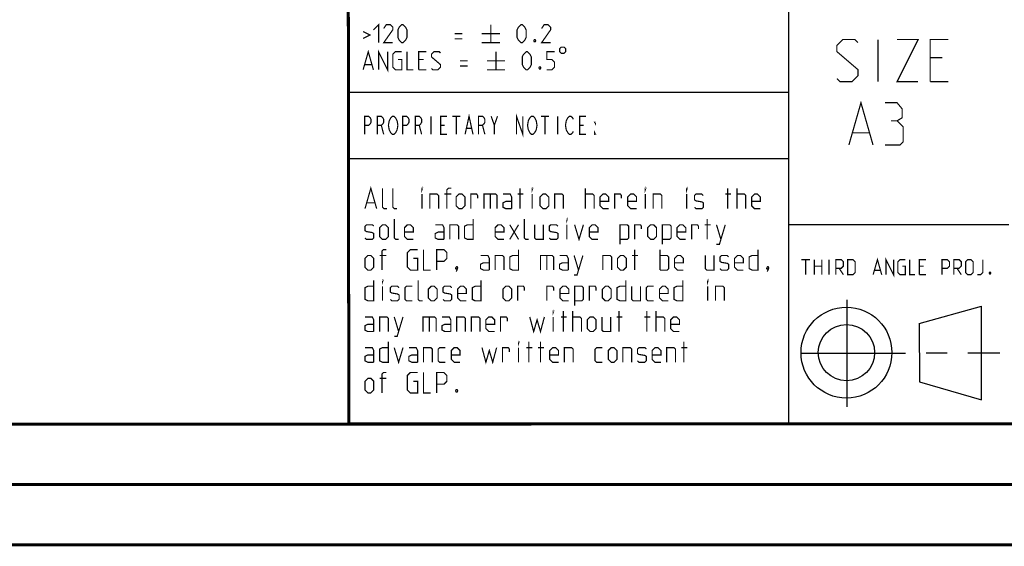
# Model space of a CAD drawing. Header units: millimetres. Extents: x 0 to 420, y 0 to 297.
# Tile 3 of 8: x 220 to 301, y 0 to 44. Entities that reach past the tile are written whole.
import ezdxf

# ---------------------------------------------------------------- set-up
doc = ezdxf.new("R2010")
doc.units = ezdxf.units.MM
doc.header["$LTSCALE"] = 23.1
doc.linetypes.add('CENTER', pattern=[0.6, 0.375, -0.075, 0.075, -0.075])
doc.layers.get('0').update_dxf_attribs({"linetype": 'CONTINUOUS'})
doc.layers.add('DEFAULT_1', color=7, linetype='CENTER')

msp = doc.modelspace()

# ---------------------------------------------------------------- linework, layer by layer
at = {"color": 2, "linetype": 'CONTINUOUS'}
for p, q in [((246.8497, 81.4948), (246.8497, 10.1248)), ((283.4097, 81.4948), (283.4097, 10.1248)), ((246.8497, 37.5748), (283.4097, 37.5748)), ((246.8497, 32.0848), (283.4097, 32.0848)), ((283.4097, 26.5948), (301.6897, 26.5948)), ((288.2433, 20.3464), (288.2433, 11.4562)), ((294.2615, 18.3704), (299.4278, 19.8112)), ((299.4288, 12.0387), (299.4304, 19.8002)), ((294.2618, 18.3702), (294.2732, 13.5235)), ((294.2723, 13.5244), (299.4283, 12.0388)), ((246.8497, 10.1248), (409.8097, 10.1248))]:
    msp.add_line(p, q, dxfattribs=at)
at = {"color": 7, "linetype": 'CONTINUOUS'}
for p, q in [((246.9195, 10.2171), (246.8474, 59.5185)), ((409.86, 10.0737), (25.007, 10.0134))]:
    msp.add_line(p, q, dxfattribs=at)
at = {"color": 7, "linetype": 'CONTINUOUS', "const_width": 0.25}
for points in [[(246.906, 9.9543), (246.8462, 59.6389)], [(409.8307, 10.048), (25, 10)], [(20, 5), (415, 5)], [(420, 0), (0, 0)]]:
    msp.add_lwpolyline(points, dxfattribs=at)
at = {"color": 2, "linetype": 'CONTINUOUS', "const_width": 0.1}
for points in [[(248.0907, 42.6134), (248.6622, 42.3277), (248.0907, 42.042)], [(248.9479, 42.7563), (249.3765, 43.1848), (249.3765, 41.6848)], [(250.555, 41.6848), (249.805, 41.6848), (250.555, 42.7563), (250.555, 42.9705), (250.3407, 43.1848), (250.0193, 43.1848), (249.805, 42.8634)], [(250.9836, 42.1134), (250.9836, 42.7563), (251.0907, 42.9705), (251.305, 43.1848), (251.4122, 43.1848), (251.6265, 42.9705), (251.7336, 42.7563), (251.7336, 42.1134), (251.6265, 41.8991), (251.4122, 41.6848), (251.305, 41.6848), (251.0907, 41.8991), (250.9836, 42.1134)], [(258.6979, 43.1848), (258.6979, 41.6848)], [(260.8764, 42.1134), (260.8764, 42.7563), (260.9836, 42.9705), (261.1979, 43.1848), (261.305, 43.1848), (261.5193, 42.9705), (261.6264, 42.7563), (261.6264, 42.1134), (261.5193, 41.8991), (261.305, 41.6848), (261.1979, 41.6848), (260.9836, 41.8991), (260.8764, 42.1134)], [(263.6622, 41.6848), (262.9122, 41.6848), (263.6622, 42.7563), (263.6622, 42.9705), (263.4479, 43.1848), (263.1264, 43.1848), (262.9122, 42.8634)], [(255.6979, 42.4348), (256.3407, 42.4348)], [(255.6979, 42.0063), (256.3407, 42.0063)], [(257.9479, 42.4348), (259.4479, 42.4348)], [(257.9479, 41.6848), (259.4479, 41.6848)], [(262.3764, 41.9348), (262.4122, 41.8634), (262.4122, 41.8277), (262.3764, 41.7563), (262.305, 41.7563), (262.2693, 41.8277), (262.2693, 41.8634), (262.305, 41.9348), (262.3764, 41.9348)], [(287.4247, 38.6998), (287.6747, 38.4498), (288.6747, 38.4498), (289.1747, 38.9498), (289.1747, 39.4498), (287.4247, 40.9498), (287.4247, 41.4498), (287.9247, 41.9498), (288.9247, 41.9498), (289.1747, 41.6998)], [(290.8413, 38.4498), (290.8413, 41.9498)], [(292.4247, 41.9498), (294.1747, 41.9498), (292.4247, 38.4498), (294.1747, 38.4498)], [(295.1747, 38.4498), (295.1747, 41.9498), (296.6747, 41.9498)], [(248.0907, 39.4348), (248.5193, 40.9348), (248.9479, 39.4348)], [(249.3765, 39.4348), (249.3765, 40.9348), (250.1265, 39.4348), (250.1265, 40.9348)], [(250.9836, 40.292), (251.305, 40.292), (251.305, 39.4348), (250.7693, 39.4348), (250.555, 39.6491), (250.555, 40.7205), (250.7693, 40.9348), (251.305, 40.9348)], [(251.7336, 40.9348), (251.7336, 39.4348), (252.2693, 39.4348)], [(252.6979, 39.4348), (252.6979, 40.9348), (253.3407, 40.9348)], [(253.7693, 39.542), (253.8764, 39.4348), (254.305, 39.4348), (254.5193, 39.6491), (254.5193, 39.8634), (253.7693, 40.5063), (253.7693, 40.7205), (253.9836, 40.9348), (254.4122, 40.9348), (254.5193, 40.8277)], [(259.1264, 40.9348), (259.1264, 39.4348)], [(261.305, 39.8634), (261.305, 40.5063), (261.4122, 40.7205), (261.6264, 40.9348), (261.7336, 40.9348), (261.9479, 40.7205), (262.055, 40.5063), (262.055, 39.8634), (261.9479, 39.6491), (261.7336, 39.4348), (261.6264, 39.4348), (261.4122, 39.6491), (261.305, 39.8634)], [(263.3407, 39.4348), (263.7693, 39.4348), (263.9836, 39.6491), (263.9836, 40.0777), (263.7693, 40.292), (263.3407, 40.292), (263.3407, 40.9348), (263.9836, 40.9348)], [(264.4122, 41.1848), (264.4122, 40.9348), (264.5372, 40.8098), (264.7872, 40.8098), (264.9122, 40.9348), (264.9122, 41.1848), (264.7872, 41.3098), (264.5372, 41.3098), (264.4122, 41.1848)], [(253.1264, 40.292), (252.6979, 40.292)], [(256.1265, 40.1848), (256.7693, 40.1848)], [(258.3764, 40.1848), (259.8765, 40.1848)], [(296.1747, 40.4498), (295.1747, 40.4498)], [(248.2336, 39.8634), (248.805, 39.8634)], [(252.6979, 39.4348), (253.3407, 39.4348)], [(256.1265, 39.7563), (256.7693, 39.7563)], [(258.3764, 39.4348), (259.8765, 39.4348)], [(262.805, 39.6848), (262.8407, 39.6134), (262.8407, 39.5777), (262.805, 39.5063), (262.7336, 39.5063), (262.6979, 39.5777), (262.6979, 39.6134), (262.7336, 39.6848), (262.805, 39.6848)], [(295.1747, 38.4498), (296.6747, 38.4498)], [(288.4247, 33.1998), (289.4247, 36.6998), (290.4247, 33.1998)], [(292.4247, 35.1998), (292.8413, 35.4498), (292.8413, 36.1998), (292.4247, 36.6998), (291.4247, 36.6998)], [(248.2247, 34.0798), (248.2247, 35.5798), (248.5528, 35.5798), (248.684, 35.4548), (248.7497, 35.3298), (248.7497, 35.0798), (248.684, 34.9548), (248.5528, 34.8298), (248.2247, 34.8298)], [(249.2747, 34.0798), (249.2747, 35.5798), (249.6028, 35.5798), (249.734, 35.4548), (249.7997, 35.3298), (249.7997, 35.0798), (249.734, 34.9548), (249.6028, 34.8298), (249.2747, 34.8298)], [(250.8497, 34.3298), (250.784, 34.2048), (250.6528, 34.0798), (250.5215, 34.0798), (250.3903, 34.2048), (250.3247, 34.3298), (250.259, 34.4548), (250.1934, 34.8298), (250.259, 35.2048), (250.3247, 35.3298), (250.3903, 35.4548), (250.5215, 35.5798), (250.6528, 35.5798), (250.784, 35.4548), (250.8497, 35.3298), (250.9153, 35.2048), (250.9809, 34.8298), (250.9153, 34.4548), (250.8497, 34.3298)], [(251.3747, 34.0798), (251.3747, 35.5798), (251.7028, 35.5798), (251.834, 35.4548), (251.8997, 35.3298), (251.8997, 35.0798), (251.834, 34.9548), (251.7028, 34.8298), (251.3747, 34.8298)], [(252.4247, 34.0798), (252.4247, 35.5798), (252.7528, 35.5798), (252.884, 35.4548), (252.9497, 35.3298), (252.9497, 35.0798), (252.884, 34.9548), (252.7528, 34.8298), (252.4247, 34.8298)], [(253.7372, 35.5798), (253.7372, 34.0798)], [(255.0497, 34.0798), (254.5247, 34.0798), (254.5247, 35.5798), (255.0497, 35.5798)], [(255.509, 35.5798), (256.1653, 35.5798)], [(255.8372, 35.5798), (255.8372, 34.0798)], [(256.559, 34.0798), (256.8872, 35.5798), (257.2153, 34.0798)], [(257.6747, 34.0798), (257.6747, 35.5798), (258.0028, 35.5798), (258.134, 35.4548), (258.1997, 35.3298), (258.1997, 35.0798), (258.134, 34.9548), (258.0028, 34.8298), (257.6747, 34.8298)], [(258.7247, 35.5798), (258.9872, 34.8298), (258.9872, 34.0798)], [(258.9872, 34.8298), (259.2497, 35.5798)], [(260.8247, 34.0798), (260.8247, 35.5798), (261.3497, 34.0798), (261.3497, 35.5798)], [(262.3997, 34.3298), (262.334, 34.2048), (262.2028, 34.0798), (262.0715, 34.0798), (261.9403, 34.2048), (261.8747, 34.3298), (261.809, 34.4548), (261.7434, 34.8298), (261.809, 35.2048), (261.8747, 35.3298), (261.9403, 35.4548), (262.0715, 35.5798), (262.2028, 35.5798), (262.334, 35.4548), (262.3997, 35.3298), (262.4653, 35.2048), (262.5309, 34.8298), (262.4653, 34.4548), (262.3997, 34.3298)], [(262.859, 35.5798), (263.5153, 35.5798)], [(263.1872, 35.5798), (263.1872, 34.0798)], [(264.2372, 35.5798), (264.2372, 34.0798)], [(265.5497, 34.3298), (265.484, 34.2048), (265.3528, 34.0798), (265.2215, 34.0798), (265.0903, 34.2048), (265.0247, 34.3298), (264.959, 34.4548), (264.8934, 34.8298), (264.959, 35.2048), (265.0247, 35.3298), (265.0903, 35.4548), (265.2215, 35.5798), (265.3528, 35.5798), (265.484, 35.4548), (265.5497, 35.3298)], [(266.5997, 34.0798), (266.0747, 34.0798), (266.0747, 35.5798), (266.5997, 35.5798)], [(267.3872, 35.0798), (267.3872, 34.9548), (267.3215, 35.0798), (267.3872, 35.0798)], [(291.4247, 33.1998), (292.6747, 33.1998), (292.9247, 33.4498), (292.9247, 34.6998), (292.4247, 35.1998), (291.9247, 35.1998)], [(249.6028, 34.8298), (249.7997, 34.0798)], [(252.7528, 34.8298), (252.9497, 34.0798)], [(254.5247, 34.8298), (254.8528, 34.8298)], [(256.6903, 34.5798), (257.084, 34.5798)], [(258.0028, 34.8298), (258.1997, 34.0798)], [(266.0747, 34.8298), (266.4028, 34.8298)], [(267.3872, 34.0798), (267.3215, 34.0798), (267.3215, 34.2048), (267.3872, 34.0798)], [(288.758, 34.1998), (290.0913, 34.1998)], [(248.2479, 27.9048), (248.7336, 29.6048), (249.2193, 27.9048)], [(250.0693, 27.9048), (249.8265, 27.9048), (249.705, 28.0263), (249.705, 29.6048)], [(250.9193, 27.9048), (250.6765, 27.9048), (250.555, 28.0263), (250.555, 29.6048)], [(252.9836, 29.4834), (252.9836, 29.6048), (253.0241, 29.6048), (252.9836, 29.4834)], [(255.0479, 27.9048), (255.0479, 29.4834), (255.1693, 29.6048), (255.4122, 29.6048)], [(261.1193, 27.9048), (261.1193, 29.6048)], [(262.1312, 29.4834), (262.1312, 29.6048), (262.1717, 29.6048), (262.1312, 29.4834)], [(266.5431, 27.9048), (266.5431, 29.6048)], [(271.5217, 29.4834), (271.5217, 29.6048), (271.5622, 29.6048), (271.5217, 29.4834)], [(274.9622, 29.4834), (274.9622, 29.6048), (275.0026, 29.6048), (274.9622, 29.4834)], [(278.3622, 27.9048), (278.3622, 29.6048)], [(279.1312, 27.9048), (279.1312, 29.6048)], [(252.9836, 27.9048), (252.9836, 29.1191)], [(253.6312, 27.9048), (253.6312, 29.1191), (254.2384, 29.1191), (254.3598, 28.9977), (254.3598, 27.9048)], [(255.4122, 29.1191), (254.8455, 29.1191)], [(255.8169, 28.1477), (255.8169, 28.8763), (256.0598, 29.1191), (256.3026, 29.1191), (256.5455, 28.8763), (256.5455, 28.1477), (256.3026, 27.9048), (256.0598, 27.9048), (255.8169, 28.1477)], [(257.0312, 27.9048), (257.0312, 29.1191), (257.5169, 29.1191), (257.5979, 28.9977), (257.5979, 28.7548)], [(258.1241, 27.9048), (258.1241, 29.1191), (259.0955, 29.1191), (259.2169, 28.9977), (259.2169, 27.9048)], [(258.6502, 29.1191), (258.6502, 27.9048)], [(260.4312, 27.9048), (260.4312, 28.8763), (260.3098, 29.1191), (259.7026, 29.1191)], [(260.9169, 29.1191), (261.4026, 29.1191)], [(262.1312, 27.9048), (262.1312, 29.1191)], [(262.7788, 28.1477), (262.7788, 28.8763), (263.0217, 29.1191), (263.2646, 29.1191), (263.5074, 28.8763), (263.5074, 28.1477), (263.2646, 27.9048), (263.0217, 27.9048), (262.7788, 28.1477)], [(263.9931, 27.9048), (263.9931, 29.1191), (264.6003, 29.1191), (264.7217, 28.9977), (264.7217, 27.9048)], [(266.5431, 29.1191), (267.1502, 29.1191), (267.2717, 28.9977), (267.2717, 27.9048)], [(268.486, 27.9048), (268.0002, 27.9048), (267.7574, 28.1477), (267.7574, 28.8763), (268.0002, 29.1191), (268.2431, 29.1191), (268.486, 28.8763), (268.486, 28.512), (267.7574, 28.512)], [(268.9717, 27.9048), (268.9717, 29.1191), (269.4574, 29.1191), (269.5384, 28.9977), (269.5384, 28.7548)], [(270.7931, 27.9048), (270.3074, 27.9048), (270.0645, 28.1477), (270.0645, 28.8763), (270.3074, 29.1191), (270.5503, 29.1191), (270.7931, 28.8763), (270.7931, 28.512), (270.0645, 28.512)], [(271.5217, 27.9048), (271.5217, 29.1191)], [(272.1693, 27.9048), (272.1693, 29.1191), (272.7764, 29.1191), (272.8979, 28.9977), (272.8979, 27.9048)], [(274.9622, 27.9048), (274.9622, 29.1191)], [(275.6098, 28.0263), (275.7312, 27.9048), (276.2169, 27.9048), (276.3384, 28.0263), (276.3384, 28.3905), (276.2169, 28.4715), (275.7312, 28.5524), (275.6098, 28.6334), (275.6098, 28.9977), (275.7312, 29.1191), (276.2169, 29.1191), (276.3384, 28.9977)], [(278.1598, 29.1191), (278.6455, 29.1191)], [(279.1312, 29.1191), (279.7384, 29.1191), (279.8598, 28.9977), (279.8598, 27.9048)], [(281.0741, 27.9048), (280.5884, 27.9048), (280.3455, 28.1477), (280.3455, 28.8763), (280.5884, 29.1191), (280.8312, 29.1191), (281.0741, 28.8763), (281.0741, 28.512), (280.3455, 28.512)], [(248.4098, 28.3905), (249.0574, 28.3905)], [(260.4312, 27.9048), (259.9455, 27.9048), (259.7026, 28.0263), (259.7026, 28.3905), (259.9455, 28.512), (260.4312, 28.512)], [(251.0407, 25.3548), (250.7979, 25.3548), (250.6765, 25.4763), (250.6765, 27.0548)], [(257.2336, 27.0548), (257.2336, 25.3548), (256.7479, 25.3548), (256.505, 25.4763), (256.505, 26.4477), (256.7479, 26.5691), (257.2336, 26.5691)], [(261.8479, 25.3548), (261.605, 25.3548), (261.4836, 25.4763), (261.4836, 27.0548)], [(265.005, 26.9334), (265.005, 27.0548), (265.0455, 27.0548), (265.005, 26.9334)], [(276.6622, 25.3548), (276.6622, 27.0548)], [(248.2479, 25.4763), (248.3693, 25.3548), (248.855, 25.3548), (248.9765, 25.4763), (248.9765, 25.8405), (248.855, 25.9215), (248.3693, 26.0024), (248.2479, 26.0834), (248.2479, 26.4477), (248.3693, 26.5691), (248.855, 26.5691), (248.9765, 26.4477)], [(249.4622, 25.5977), (249.4622, 26.3263), (249.705, 26.5691), (249.9479, 26.5691), (250.1907, 26.3263), (250.1907, 25.5977), (249.9479, 25.3548), (249.705, 25.3548), (249.4622, 25.5977)], [(252.255, 25.3548), (251.7693, 25.3548), (251.5264, 25.5977), (251.5264, 26.3263), (251.7693, 26.5691), (252.0122, 26.5691), (252.255, 26.3263), (252.255, 25.962), (251.5264, 25.962)], [(254.805, 25.3548), (254.805, 26.3263), (254.6836, 26.5691), (254.0764, 26.5691)], [(255.2907, 25.3548), (255.2907, 26.5691), (255.8979, 26.5691), (256.0193, 26.4477), (256.0193, 25.3548)], [(259.7836, 25.3548), (259.2979, 25.3548), (259.055, 25.5977), (259.055, 26.3263), (259.2979, 26.5691), (259.5407, 26.5691), (259.7836, 26.3263), (259.7836, 25.962), (259.055, 25.962)], [(260.2693, 25.3548), (260.9979, 26.5691)], [(260.2693, 26.5691), (260.9979, 25.3548)], [(262.3336, 26.5691), (262.3336, 25.4763), (262.455, 25.3548), (263.0622, 25.3548), (263.0622, 26.5691)], [(263.5479, 25.4763), (263.6693, 25.3548), (264.155, 25.3548), (264.2764, 25.4763), (264.2764, 25.8405), (264.155, 25.9215), (263.6693, 26.0024), (263.5479, 26.0834), (263.5479, 26.4477), (263.6693, 26.5691), (264.155, 26.5691), (264.2764, 26.4477)], [(265.005, 25.3548), (265.005, 26.5691)], [(265.6526, 26.5691), (266.0169, 25.3548), (266.3812, 26.5691)], [(267.5955, 25.3548), (267.1098, 25.3548), (266.8669, 25.5977), (266.8669, 26.3263), (267.1098, 26.5691), (267.3526, 26.5691), (267.5955, 26.3263), (267.5955, 25.962), (266.8669, 25.962)], [(269.4169, 24.9501), (269.4169, 26.5691), (270.0241, 26.5691), (270.1455, 26.4477), (270.1455, 25.4763), (270.0241, 25.3548), (269.4169, 25.3548)], [(270.6312, 25.3548), (270.6312, 26.5691), (271.1169, 26.5691), (271.1979, 26.4477), (271.1979, 26.2048)], [(271.7241, 25.5977), (271.7241, 26.3263), (271.9669, 26.5691), (272.2098, 26.5691), (272.4526, 26.3263), (272.4526, 25.5977), (272.2098, 25.3548), (271.9669, 25.3548), (271.7241, 25.5977)], [(272.9383, 24.9501), (272.9383, 26.5691), (273.5455, 26.5691), (273.6669, 26.4477), (273.6669, 25.4763), (273.5455, 25.3548), (272.9383, 25.3548)], [(274.8812, 25.3548), (274.3955, 25.3548), (274.1526, 25.5977), (274.1526, 26.3263), (274.3955, 26.5691), (274.6383, 26.5691), (274.8812, 26.3263), (274.8812, 25.962), (274.1526, 25.962)], [(275.3669, 25.3548), (275.3669, 26.5691), (275.8526, 26.5691), (275.9336, 26.4477), (275.9336, 26.2048)], [(276.4598, 26.5691), (276.9455, 26.5691)], [(277.4312, 24.9501), (277.6741, 24.9501), (278.1598, 26.5691)], [(277.4312, 26.5691), (277.7955, 25.3548)], [(254.805, 25.3548), (254.3193, 25.3548), (254.0764, 25.4763), (254.0764, 25.8405), (254.3193, 25.962), (254.805, 25.962)], [(249.6645, 22.8048), (249.6645, 24.3834), (249.786, 24.5048), (250.0288, 24.5048)], [(252.255, 23.7763), (252.6193, 23.7763), (252.6193, 22.8048), (252.0122, 22.8048), (251.7693, 23.0477), (251.7693, 24.262), (252.0122, 24.5048), (252.6193, 24.5048)], [(253.105, 24.5048), (253.105, 22.8048), (253.7122, 22.8048)], [(254.1979, 22.8048), (254.1979, 24.5048), (254.805, 24.5048), (255.0479, 24.262), (255.0479, 23.7763), (254.805, 23.5334), (254.1979, 23.5334)], [(260.9979, 24.5048), (260.9979, 22.8048), (260.5122, 22.8048), (260.2693, 22.9263), (260.2693, 23.8977), (260.5122, 24.0191), (260.9979, 24.0191)], [(270.6312, 22.8048), (270.6312, 24.5048)], [(272.736, 22.8048), (272.736, 24.5048)], [(280.8717, 24.5048), (280.8717, 22.8048), (280.386, 22.8048), (280.1431, 22.9263), (280.1431, 23.8977), (280.386, 24.0191), (280.8717, 24.0191)], [(248.2479, 23.0477), (248.2479, 23.7763), (248.4907, 24.0191), (248.7336, 24.0191), (248.9765, 23.7763), (248.9765, 23.0477), (248.7336, 22.8048), (248.4907, 22.8048), (248.2479, 23.0477)], [(250.0288, 24.0191), (249.4622, 24.0191)], [(258.5693, 22.8048), (258.5693, 23.7763), (258.4479, 24.0191), (257.8407, 24.0191)], [(259.055, 22.8048), (259.055, 24.0191), (259.6622, 24.0191), (259.7836, 23.8977), (259.7836, 22.8048)], [(262.8193, 22.8048), (262.8193, 24.0191), (263.7907, 24.0191), (263.9122, 23.8977), (263.9122, 22.8048)], [(263.3455, 24.0191), (263.3455, 22.8048)], [(265.1265, 22.8048), (265.1265, 23.7763), (265.005, 24.0191), (264.3979, 24.0191)], [(265.6122, 22.4001), (265.855, 22.4001), (266.3407, 24.0191)], [(265.6122, 24.0191), (265.9765, 22.8048)], [(268.0002, 22.8048), (268.0002, 24.0191), (268.6074, 24.0191), (268.7288, 23.8977), (268.7288, 22.8048)], [(269.2145, 23.0477), (269.2145, 23.7763), (269.4574, 24.0191), (269.7003, 24.0191), (269.9431, 23.7763), (269.9431, 23.0477), (269.7003, 22.8048), (269.4574, 22.8048), (269.2145, 23.0477)], [(270.4288, 24.0191), (270.9145, 24.0191)], [(272.736, 24.0191), (273.3431, 24.0191), (273.4646, 23.8977), (273.4646, 22.9263), (273.3431, 22.8048), (272.736, 22.8048)], [(274.6788, 22.8048), (274.1931, 22.8048), (273.9503, 23.0477), (273.9503, 23.7763), (274.1931, 24.0191), (274.436, 24.0191), (274.6788, 23.7763), (274.6788, 23.412), (273.9503, 23.412)], [(276.5002, 24.0191), (276.5002, 22.9263), (276.6217, 22.8048), (277.2288, 22.8048), (277.2288, 24.0191)], [(277.7145, 22.9263), (277.836, 22.8048), (278.3217, 22.8048), (278.4431, 22.9263), (278.4431, 23.2905), (278.3217, 23.3715), (277.836, 23.4524), (277.7145, 23.5334), (277.7145, 23.8977), (277.836, 24.0191), (278.3217, 24.0191), (278.4431, 23.8977)], [(279.6574, 22.8048), (279.1717, 22.8048), (278.9288, 23.0477), (278.9288, 23.7763), (279.1717, 24.0191), (279.4145, 24.0191), (279.6574, 23.7763), (279.6574, 23.412), (278.9288, 23.412)], [(284.4842, 23.6723), (285.1985, 23.6723)], [(284.8413, 22.4223), (284.8413, 23.6723)], [(285.5556, 22.4223), (285.5556, 23.6723)], [(286.1806, 23.6723), (286.1806, 22.4223)], [(286.7759, 22.4223), (286.7759, 23.6723)], [(287.3413, 22.4223), (287.3413, 23.6723), (287.7877, 23.6723), (287.9663, 23.4938), (287.9663, 23.1366), (287.7877, 22.958), (287.3413, 22.958)], [(288.3235, 22.4223), (288.3235, 23.6723), (288.7699, 23.6723), (288.9485, 23.4938), (288.9485, 22.6009), (288.7699, 22.4223), (288.3235, 22.4223)], [(290.4366, 22.4223), (290.7937, 23.6723), (291.1508, 22.4223)], [(291.508, 22.4223), (291.508, 23.6723), (292.133, 22.4223), (292.133, 23.6723)], [(292.8473, 23.1366), (293.1151, 23.1366), (293.1151, 22.4223), (292.6687, 22.4223), (292.4901, 22.6009), (292.4901, 23.4938), (292.6687, 23.6723), (293.1151, 23.6723)], [(293.4723, 23.6723), (293.4723, 22.4223), (293.9187, 22.4223)], [(294.2759, 22.4223), (294.2759, 23.6723), (294.8116, 23.6723)], [(296.1509, 22.4223), (296.1509, 23.6723), (296.5973, 23.6723), (296.7759, 23.4938), (296.7759, 23.1366), (296.5973, 22.958), (296.1509, 22.958)], [(297.133, 22.4223), (297.133, 23.6723), (297.5794, 23.6723), (297.758, 23.4938), (297.758, 23.1366), (297.5794, 22.958), (297.133, 22.958)], [(298.1151, 22.6009), (298.1151, 23.4938), (298.2937, 23.6723), (298.5616, 23.6723), (298.7402, 23.4938), (298.7402, 22.6009), (298.5616, 22.4223), (298.2937, 22.4223), (298.1151, 22.6009)], [(299.0973, 22.4223), (299.3652, 22.4223), (299.5437, 22.6009), (299.5437, 23.6723)], [(255.8979, 23.0882), (255.9383, 23.0072), (255.9383, 22.9667), (255.8574, 22.8858), (255.8169, 22.8858), (255.7764, 22.9263), (255.7764, 22.9667), (255.8169, 23.0477), (255.8574, 23.0882), (255.8979, 23.0882)], [(255.9383, 22.9667), (255.8979, 22.8453), (255.8169, 22.6834)], [(258.5693, 22.8048), (258.0836, 22.8048), (257.8407, 22.9263), (257.8407, 23.2905), (258.0836, 23.412), (258.5693, 23.412)], [(265.1265, 22.8048), (264.6407, 22.8048), (264.3979, 22.9263), (264.3979, 23.2905), (264.6407, 23.412), (265.1265, 23.412)], [(281.7217, 23.0882), (281.7622, 23.0072), (281.7622, 22.9667), (281.6812, 22.8858), (281.6407, 22.8858), (281.6003, 22.9263), (281.6003, 22.9667), (281.6407, 23.0477), (281.6812, 23.0882), (281.7217, 23.0882)], [(281.7622, 22.9667), (281.7217, 22.8453), (281.6407, 22.6834)], [(285.5556, 23.1366), (286.1806, 23.1366)], [(287.6092, 22.958), (287.9663, 22.4223)], [(294.633, 23.1366), (294.2759, 23.1366)], [(297.4009, 22.958), (297.758, 22.4223)], [(290.5556, 22.7795), (291.0318, 22.7795)], [(294.2759, 22.4223), (294.8116, 22.4223)], [(300.1687, 22.6307), (300.1985, 22.5711), (300.1985, 22.5414), (300.1687, 22.4819), (300.1092, 22.4819), (300.0794, 22.5414), (300.0794, 22.5711), (300.1092, 22.6307), (300.1687, 22.6307)], [(248.9765, 21.9548), (248.9765, 20.2548), (248.4907, 20.2548), (248.2479, 20.3763), (248.2479, 21.3477), (248.4907, 21.4691), (248.9765, 21.4691)], [(249.705, 21.8334), (249.705, 21.9548), (249.7455, 21.9548), (249.705, 21.8334)], [(249.705, 20.2548), (249.705, 21.4691)], [(250.3526, 20.3763), (250.4741, 20.2548), (250.9598, 20.2548), (251.0812, 20.3763), (251.0812, 20.7405), (250.9598, 20.8215), (250.4741, 20.9024), (250.3526, 20.9834), (250.3526, 21.3477), (250.4741, 21.4691), (250.9598, 21.4691), (251.0812, 21.3477)], [(252.1741, 20.2548), (251.6884, 20.2548), (251.5669, 20.3763), (251.5669, 21.3477), (251.6884, 21.4691), (252.1741, 21.4691)], [(253.0241, 20.2548), (252.7812, 20.2548), (252.6598, 20.3763), (252.6598, 21.9548)], [(253.5098, 20.4977), (253.5098, 21.2263), (253.7526, 21.4691), (253.9955, 21.4691), (254.2384, 21.2263), (254.2384, 20.4977), (253.9955, 20.2548), (253.7526, 20.2548), (253.5098, 20.4977)], [(254.7241, 20.3763), (254.8455, 20.2548), (255.3312, 20.2548), (255.4526, 20.3763), (255.4526, 20.7405), (255.3312, 20.8215), (254.8455, 20.9024), (254.7241, 20.9834), (254.7241, 21.3477), (254.8455, 21.4691), (255.3312, 21.4691), (255.4526, 21.3477)], [(256.6669, 20.2548), (256.1812, 20.2548), (255.9383, 20.4977), (255.9383, 21.2263), (256.1812, 21.4691), (256.4241, 21.4691), (256.6669, 21.2263), (256.6669, 20.862), (255.9383, 20.862)], [(257.8812, 21.9548), (257.8812, 20.2548), (257.3955, 20.2548), (257.1526, 20.3763), (257.1526, 21.3477), (257.3955, 21.4691), (257.8812, 21.4691)], [(259.7026, 20.4977), (259.7026, 21.2263), (259.9455, 21.4691), (260.1884, 21.4691), (260.4312, 21.2263), (260.4312, 20.4977), (260.1884, 20.2548), (259.9455, 20.2548), (259.7026, 20.4977)], [(260.9169, 20.2548), (260.9169, 21.4691), (261.4026, 21.4691), (261.4836, 21.3477), (261.4836, 21.1048)], [(263.3455, 20.2548), (263.3455, 21.4691), (263.8312, 21.4691), (263.9122, 21.3477), (263.9122, 21.1048)], [(265.1669, 20.2548), (264.6812, 20.2548), (264.4383, 20.4977), (264.4383, 21.2263), (264.6812, 21.4691), (264.9241, 21.4691), (265.1669, 21.2263), (265.1669, 20.862), (264.4383, 20.862)], [(265.6526, 19.8501), (265.6526, 21.4691), (266.2598, 21.4691), (266.3812, 21.3477), (266.3812, 20.3763), (266.2598, 20.2548), (265.6526, 20.2548)], [(266.8669, 20.2548), (266.8669, 21.4691), (267.3526, 21.4691), (267.4336, 21.3477), (267.4336, 21.1048)], [(267.9598, 20.4977), (267.9598, 21.2263), (268.2026, 21.4691), (268.4455, 21.4691), (268.6884, 21.2263), (268.6884, 20.4977), (268.4455, 20.2548), (268.2026, 20.2548), (267.9598, 20.4977)], [(269.9026, 21.9548), (269.9026, 20.2548), (269.4169, 20.2548), (269.1741, 20.3763), (269.1741, 21.3477), (269.4169, 21.4691), (269.9026, 21.4691)], [(270.3884, 21.4691), (270.3884, 20.3763), (270.5098, 20.2548), (271.1169, 20.2548), (271.1169, 21.4691)], [(272.2098, 20.2548), (271.7241, 20.2548), (271.6026, 20.3763), (271.6026, 21.3477), (271.7241, 21.4691), (272.2098, 21.4691)], [(273.4241, 20.2548), (272.9383, 20.2548), (272.6955, 20.4977), (272.6955, 21.2263), (272.9383, 21.4691), (273.1812, 21.4691), (273.4241, 21.2263), (273.4241, 20.862), (272.6955, 20.862)], [(274.6383, 21.9548), (274.6383, 20.2548), (274.1526, 20.2548), (273.9098, 20.3763), (273.9098, 21.3477), (274.1526, 21.4691), (274.6383, 21.4691)], [(276.7026, 21.8334), (276.7026, 21.9548), (276.7431, 21.9548), (276.7026, 21.8334)], [(276.7026, 20.2548), (276.7026, 21.4691)], [(277.3503, 20.2548), (277.3503, 21.4691), (277.9574, 21.4691), (278.0788, 21.3477), (278.0788, 20.2548)], [(248.9765, 17.7048), (248.9765, 18.6763), (248.855, 18.9191), (248.2479, 18.9191)], [(249.4622, 17.7048), (249.4622, 18.9191), (250.0693, 18.9191), (250.1907, 18.7977), (250.1907, 17.7048)], [(250.6765, 17.3001), (250.9193, 17.3001), (251.405, 18.9191)], [(250.6765, 18.9191), (251.0407, 17.7048)], [(253.0645, 17.7048), (253.0645, 18.9191), (254.036, 18.9191), (254.1574, 18.7977), (254.1574, 17.7048)], [(253.5907, 18.9191), (253.5907, 17.7048)], [(255.3717, 17.7048), (255.3717, 18.6763), (255.2503, 18.9191), (254.6431, 18.9191)], [(255.8574, 17.7048), (255.8574, 18.9191), (256.4646, 18.9191), (256.586, 18.7977), (256.586, 17.7048)], [(257.0717, 17.7048), (257.0717, 18.9191), (257.6788, 18.9191), (257.8003, 18.7977), (257.8003, 17.7048)], [(259.0145, 17.7048), (258.5288, 17.7048), (258.286, 17.9477), (258.286, 18.6763), (258.5288, 18.9191), (258.7717, 18.9191), (259.0145, 18.6763), (259.0145, 18.312), (258.286, 18.312)], [(259.5003, 17.7048), (259.5003, 18.9191), (259.986, 18.9191), (260.0669, 18.7977), (260.0669, 18.5548)], [(261.9288, 18.9191), (262.2527, 17.7048), (262.536, 18.6763), (262.8193, 17.7048), (263.1431, 18.9191)], [(263.8717, 19.2834), (263.8717, 19.4048), (263.9122, 19.4048), (263.8717, 19.2834)], [(263.8717, 17.7048), (263.8717, 18.9191)], [(264.5193, 18.9191), (265.005, 18.9191)], [(264.7217, 17.7048), (264.7217, 19.4048)], [(265.4907, 17.7048), (265.4907, 19.4048)], [(265.4907, 18.9191), (266.0979, 18.9191), (266.2193, 18.7977), (266.2193, 17.7048)], [(266.705, 17.9477), (266.705, 18.6763), (266.9479, 18.9191), (267.1907, 18.9191), (267.4336, 18.6763), (267.4336, 17.9477), (267.1907, 17.7048), (266.9479, 17.7048), (266.705, 17.9477)], [(267.9193, 18.9191), (267.9193, 17.8263), (268.0407, 17.7048), (268.6479, 17.7048), (268.6479, 18.9191)], [(269.1336, 18.9191), (269.6193, 18.9191)], [(269.336, 17.7048), (269.336, 19.4048)], [(271.4407, 18.9191), (271.9264, 18.9191)], [(271.6431, 17.7048), (271.6431, 19.4048)], [(272.4122, 17.7048), (272.4122, 19.4048)], [(272.4122, 18.9191), (273.0193, 18.9191), (273.1407, 18.7977), (273.1407, 17.7048)], [(274.355, 17.7048), (273.8693, 17.7048), (273.6264, 17.9477), (273.6264, 18.6763), (273.8693, 18.9191), (274.1122, 18.9191), (274.355, 18.6763), (274.355, 18.312), (273.6264, 18.312)], [(248.9765, 17.7048), (248.4907, 17.7048), (248.2479, 17.8263), (248.2479, 18.1905), (248.4907, 18.312), (248.9765, 18.312)], [(255.3717, 17.7048), (254.886, 17.7048), (254.6431, 17.8263), (254.6431, 18.1905), (254.886, 18.312), (255.3717, 18.312)], [(248.9765, 15.1548), (248.9765, 16.1263), (248.855, 16.3691), (248.2479, 16.3691)], [(250.1907, 16.8548), (250.1907, 15.1548), (249.705, 15.1548), (249.4622, 15.2763), (249.4622, 16.2477), (249.705, 16.3691), (250.1907, 16.3691)], [(250.6765, 16.3691), (251.0407, 15.1548), (251.405, 16.3691)], [(252.6193, 15.1548), (252.6193, 16.1263), (252.4979, 16.3691), (251.8907, 16.3691)], [(253.105, 15.1548), (253.105, 16.3691), (253.7122, 16.3691), (253.8336, 16.2477), (253.8336, 15.1548)], [(254.9264, 15.1548), (254.4407, 15.1548), (254.3193, 15.2763), (254.3193, 16.2477), (254.4407, 16.3691), (254.9264, 16.3691)], [(256.1407, 15.1548), (255.655, 15.1548), (255.4122, 15.3977), (255.4122, 16.1263), (255.655, 16.3691), (255.8979, 16.3691), (256.1407, 16.1263), (256.1407, 15.762), (255.4122, 15.762)], [(257.9622, 16.3691), (258.286, 15.1548), (258.5693, 16.1263), (258.8526, 15.1548), (259.1765, 16.3691)], [(259.6622, 15.1548), (259.6622, 16.3691), (260.1479, 16.3691), (260.2288, 16.2477), (260.2288, 16.0048)], [(260.9979, 16.7334), (260.9979, 16.8548), (261.0384, 16.8548), (260.9979, 16.7334)], [(260.9979, 15.1548), (260.9979, 16.3691)], [(261.6455, 16.3691), (262.1312, 16.3691)], [(261.8479, 15.1548), (261.8479, 16.8548)], [(262.6169, 16.3691), (263.1026, 16.3691)], [(262.8193, 15.1548), (262.8193, 16.8548)], [(264.3169, 15.1548), (263.8312, 15.1548), (263.5883, 15.3977), (263.5883, 16.1263), (263.8312, 16.3691), (264.0741, 16.3691), (264.3169, 16.1263), (264.3169, 15.762), (263.5883, 15.762)], [(264.8026, 15.1548), (264.8026, 16.3691), (265.4098, 16.3691), (265.5312, 16.2477), (265.5312, 15.1548)], [(267.9598, 15.1548), (267.4741, 15.1548), (267.3526, 15.2763), (267.3526, 16.2477), (267.4741, 16.3691), (267.9598, 16.3691)], [(268.4455, 15.3977), (268.4455, 16.1263), (268.6884, 16.3691), (268.9312, 16.3691), (269.1741, 16.1263), (269.1741, 15.3977), (268.9312, 15.1548), (268.6884, 15.1548), (268.4455, 15.3977)], [(269.6598, 15.1548), (269.6598, 16.3691), (270.2669, 16.3691), (270.3884, 16.2477), (270.3884, 15.1548)], [(270.8741, 15.2763), (270.9955, 15.1548), (271.4812, 15.1548), (271.6026, 15.2763), (271.6026, 15.6405), (271.4812, 15.7215), (270.9955, 15.8024), (270.8741, 15.8834), (270.8741, 16.2477), (270.9955, 16.3691), (271.4812, 16.3691), (271.6026, 16.2477)], [(272.8169, 15.1548), (272.3312, 15.1548), (272.0884, 15.3977), (272.0884, 16.1263), (272.3312, 16.3691), (272.5741, 16.3691), (272.8169, 16.1263), (272.8169, 15.762), (272.0884, 15.762)], [(273.3026, 15.1548), (273.3026, 16.3691), (273.9098, 16.3691), (274.0312, 16.2477), (274.0312, 15.1548)], [(274.5169, 16.3691), (275.0026, 16.3691)], [(274.7193, 15.1548), (274.7193, 16.8548)], [(248.9765, 15.1548), (248.4907, 15.1548), (248.2479, 15.2763), (248.2479, 15.6405), (248.4907, 15.762), (248.9765, 15.762)], [(252.6193, 15.1548), (252.1336, 15.1548), (251.8907, 15.2763), (251.8907, 15.6405), (252.1336, 15.762), (252.6193, 15.762)], [(249.6645, 12.6048), (249.6645, 14.1834), (249.786, 14.3048), (250.0288, 14.3048)], [(252.255, 13.5763), (252.6193, 13.5763), (252.6193, 12.6048), (252.0122, 12.6048), (251.7693, 12.8477), (251.7693, 14.062), (252.0122, 14.3048), (252.6193, 14.3048)], [(253.105, 14.3048), (253.105, 12.6048), (253.7122, 12.6048)], [(254.1979, 12.6048), (254.1979, 14.3048), (254.805, 14.3048), (255.0479, 14.062), (255.0479, 13.5763), (254.805, 13.3334), (254.1979, 13.3334)], [(248.2479, 12.8477), (248.2479, 13.5763), (248.4907, 13.8191), (248.7336, 13.8191), (248.9765, 13.5763), (248.9765, 12.8477), (248.7336, 12.6048), (248.4907, 12.6048), (248.2479, 12.8477)], [(250.0288, 13.8191), (249.4622, 13.8191)], [(255.8979, 12.8882), (255.9383, 12.8072), (255.9383, 12.7667), (255.8979, 12.6858), (255.8169, 12.6858), (255.7764, 12.7667), (255.7764, 12.8072), (255.8169, 12.8882), (255.8979, 12.8882)]]:
    msp.add_lwpolyline(points, dxfattribs=at)
at = {"color": 2, "linetype": 'CONTINUOUS'}
for radius in [3.7716, 2.337]:
    msp.add_circle((288.2197, 15.9526), radius, dxfattribs=at)
at = {"layer": 'DEFAULT_1', "color": 2, "linetype": 'CENTER'}
msp.add_line((284.447, 15.9058), (300.9634, 15.937), dxfattribs=at)

doc.saveas('drawing.dxf')
